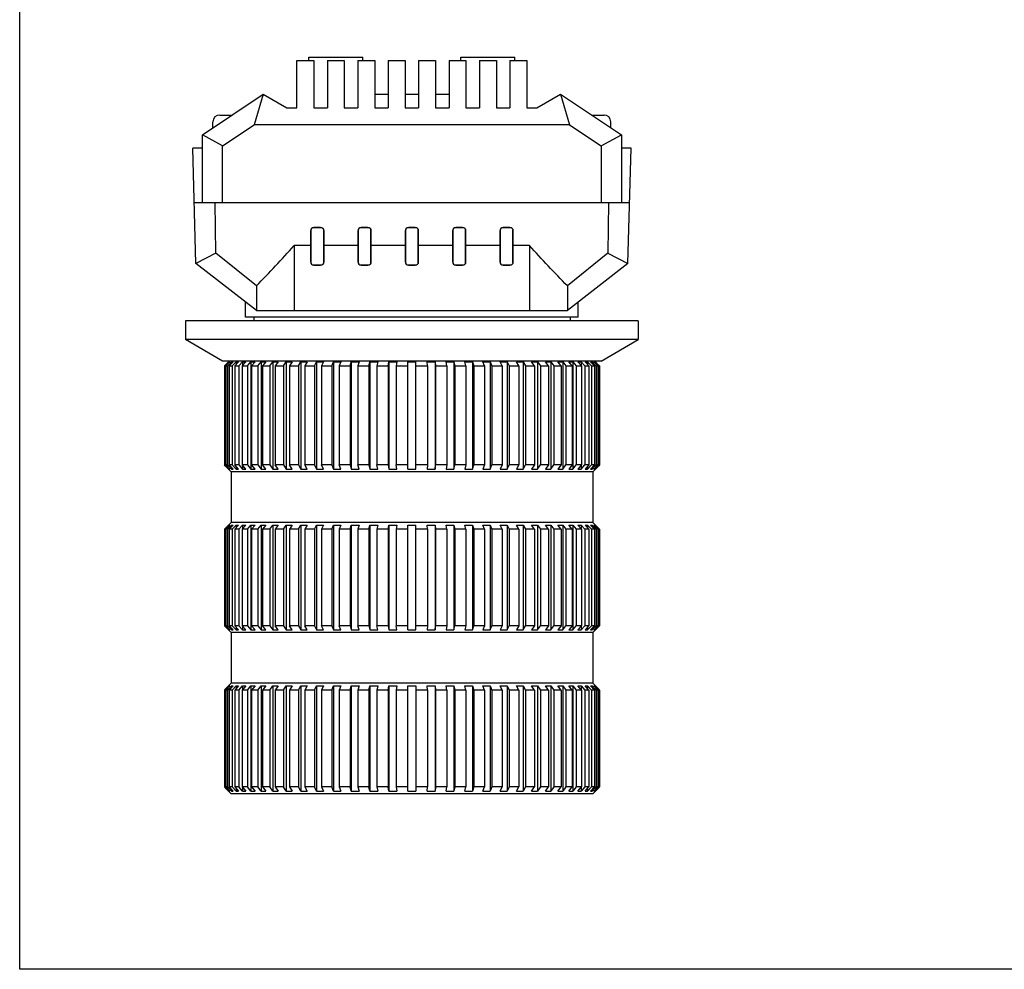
# Model space of a CAD drawing. Header units: millimetres. Extents: x 29 to 427, y -9 to 296.
# Tile 1 of 6: x 29 to 174, y -9 to 131. Entities that reach past the tile are written whole.
import ezdxf

# ---------------------------------------------------------------- set-up
doc = ezdxf.new("R2010")
doc.units = ezdxf.units.MM
doc.header["$LTSCALE"] = 23.1
doc.layers.get('0').update_dxf_attribs({"linetype": 'CONTINUOUS'})
for name, color, linetype in [('00_COMPONENTS', 7, 'CONTINUOUS'), ('09_ALL_ROUNDS', 7, 'CONTINUOUS'), ('10_ALL_CHAMFER', 7, 'CONTINUOUS')]:
    doc.layers.add(name, color=color, linetype=linetype)

msp = doc.modelspace()

# ---------------------------------------------------------------- linework, layer by layer
msp.add_line((120.088, 86.53), (53.088, 86.53))
msp.add_lwpolyline([(28.566, 296.178), (427.252, 296.178), (427.252, -9.445), (28.566, -9.445)], close=True)
at = {"layer": '00_COMPONENTS'}
for p, q in [((71.338, 125.03), (71.338, 125.53)), ((71.338, 125.53), (79.338, 125.53)), ((79.338, 125.03), (79.338, 125.53)), ((93.838, 125.03), (93.838, 125.53)), ((93.838, 125.53), (101.838, 125.53)), ((101.838, 125.03), (101.838, 125.53)), ((69.588, 118.03), (69.588, 125.03)), ((69.588, 125.03), (72.088, 125.03)), ((72.088, 125.03), (72.088, 118.03)), ((74.088, 125.03), (74.088, 118.03)), ((74.088, 125.03), (76.588, 125.03)), ((76.588, 125.03), (76.588, 118.03)), ((78.588, 125.03), (78.588, 118.03)), ((78.588, 125.03), (81.088, 125.03)), ((81.088, 125.03), (81.088, 118.03)), ((83.088, 125.03), (83.088, 118.03)), ((83.088, 125.03), (85.588, 125.03)), ((85.588, 125.03), (85.588, 118.03)), ((87.588, 125.03), (87.588, 118.03)), ((87.588, 125.03), (90.088, 125.03)), ((90.088, 125.03), (90.088, 118.03)), ((92.088, 125.03), (92.088, 118.03)), ((92.088, 125.03), (94.588, 125.03)), ((94.588, 125.03), (94.588, 118.03)), ((96.588, 125.03), (96.588, 118.03)), ((96.588, 125.03), (99.088, 125.03)), ((99.088, 125.03), (99.088, 118.03)), ((101.088, 125.03), (101.088, 118.03)), ((101.088, 125.03), (103.588, 125.03)), ((103.588, 125.03), (103.588, 118.03)), ((55.588, 114.03), (64.588, 120.03)), ((64.588, 120.03), (63.246, 115.53)), ((64.588, 120.03), (68.088, 118.03)), ((81.088, 120.03), (83.088, 120.03)), ((85.588, 120.03), (87.588, 120.03)), ((90.088, 120.03), (92.088, 120.03)), ((105.088, 118.03), (108.588, 120.03)), ((108.588, 120.03), (109.93, 115.53)), ((108.588, 120.03), (117.588, 114.03)), ((68.088, 118.03), (69.588, 118.03)), ((72.088, 118.03), (74.088, 118.03)), ((76.588, 118.03), (78.588, 118.03)), ((81.088, 118.03), (83.088, 118.03)), ((85.588, 118.03), (87.588, 118.03)), ((90.088, 118.03), (92.088, 118.03)), ((94.588, 118.03), (96.588, 118.03)), ((99.088, 118.03), (101.088, 118.03)), ((103.588, 118.03), (105.088, 118.03)), ((58.163, 116.96), (59.983, 116.96)), ((113.193, 116.96), (115.013, 116.96)), ((57.163, 115.08), (57.163, 115.96)), ((58.588, 112.424), (63.246, 115.53)), ((109.93, 115.53), (63.246, 115.53)), ((109.93, 115.53), (114.588, 112.424)), ((116.013, 115.08), (116.013, 115.96)), ((55.588, 104.13), (55.588, 114.03)), ((58.588, 112.424), (55.588, 114.03)), ((114.588, 112.424), (117.588, 114.03)), ((117.588, 114.03), (117.588, 104.13)), ((58.588, 104.13), (58.588, 112.424)), ((114.588, 112.424), (114.588, 104.13)), ((54.615, 95.009), (54.169, 112.03)), ((55.588, 112.03), (54.169, 112.03)), ((119.007, 112.03), (117.588, 112.03)), ((118.561, 95.009), (119.007, 112.03)), ((54.379, 104.03), (118.798, 104.03)), ((57.583, 96.517), (57.501, 104.03)), ((115.675, 104.03), (115.593, 96.517)), ((71.588, 99.83), (71.588, 95.23)), ((71.638, 100.045), (71.638, 95.014)), ((73.304, 100.28), (71.873, 100.28)), ((73.088, 100.33), (72.088, 100.33)), ((73.538, 95.014), (73.538, 100.045)), ((73.588, 95.23), (73.588, 99.83)), ((78.588, 99.83), (78.588, 95.23)), ((78.638, 100.045), (78.638, 95.014)), ((80.304, 100.28), (78.873, 100.28)), ((80.088, 100.33), (79.088, 100.33)), ((80.538, 95.014), (80.538, 100.045)), ((80.588, 95.23), (80.588, 99.83)), ((85.588, 99.83), (85.588, 95.23)), ((85.638, 100.045), (85.638, 95.014)), ((87.304, 100.28), (85.873, 100.28)), ((87.088, 100.33), (86.088, 100.33)), ((87.538, 95.014), (87.538, 100.045)), ((87.588, 95.23), (87.588, 99.83)), ((92.588, 99.83), (92.588, 95.23)), ((92.638, 100.045), (92.638, 95.014)), ((94.304, 100.28), (92.873, 100.28)), ((94.088, 100.33), (93.088, 100.33)), ((94.538, 95.014), (94.538, 100.045)), ((94.588, 95.23), (94.588, 99.83)), ((99.588, 99.83), (99.588, 95.23)), ((99.638, 99.98), (99.638, 95.08)), ((101.238, 100.28), (99.938, 100.28)), ((101.088, 100.33), (100.088, 100.33)), ((101.538, 95.08), (101.538, 99.98)), ((101.588, 95.23), (101.588, 99.83)), ((69.188, 97.629), (69.188, 88.03)), ((71.588, 97.629), (69.188, 97.629)), ((78.588, 97.629), (73.588, 97.629)), ((85.588, 97.629), (80.588, 97.629)), ((92.588, 97.629), (87.588, 97.629)), ((99.588, 97.629), (94.588, 97.629)), ((103.988, 97.629), (101.588, 97.629)), ((103.988, 97.629), (103.988, 88.03)), ((57.583, 96.517), (54.626, 95)), ((63.588, 91.686), (57.583, 96.517)), ((115.593, 96.517), (109.588, 91.686)), ((115.593, 96.517), (118.561, 94.994)), ((63.588, 88.03), (54.615, 95.009)), ((71.873, 94.78), (73.304, 94.78)), ((72.088, 94.73), (73.088, 94.73)), ((78.873, 94.78), (80.304, 94.78)), ((79.088, 94.73), (80.088, 94.73)), ((85.873, 94.78), (87.304, 94.78)), ((86.088, 94.73), (87.088, 94.73)), ((92.873, 94.78), (94.304, 94.78)), ((93.088, 94.73), (94.088, 94.73)), ((99.938, 94.78), (101.238, 94.78)), ((100.088, 94.73), (101.088, 94.73)), ((118.561, 95.009), (109.588, 88.03)), ((63.588, 91.686), (63.588, 88.03)), ((109.588, 91.686), (109.588, 88.03)), ((61.988, 87.03), (61.988, 89.274)), ((111.188, 87.03), (111.188, 89.274)), ((63.588, 88.03), (109.588, 88.03)), ((111.188, 87.03), (61.988, 87.03)), ((59.445, 80.43), (58.978, 79.963)), ((59.647, 80.421), (59.059, 79.83)), ((59.067, 79.963), (59.531, 80.43)), ((59.538, 80.53), (59.438, 80.43)), ((59.438, 80.43), (59.445, 80.43)), ((59.457, 79.963), (59.913, 80.43)), ((59.531, 80.43), (59.531, 80.304)), ((59.531, 80.43), (59.656, 80.43)), ((60.163, 80.43), (59.576, 79.83)), ((59.656, 80.43), (59.647, 80.421)), ((59.913, 80.43), (59.913, 80.175)), ((59.913, 80.43), (60.163, 80.43)), ((60.017, 79.83), (60.588, 80.43)), ((60.959, 80.43), (60.388, 79.83)), ((60.588, 80.43), (60.588, 80.04)), ((60.588, 80.43), (60.959, 80.43)), ((60.999, 79.83), (61.547, 80.43)), ((62.035, 80.43), (61.487, 79.83)), ((61.547, 80.43), (61.547, 79.896)), ((61.547, 80.43), (62.035, 80.43)), ((62.262, 79.83), (62.781, 80.43)), ((62.781, 80.43), (62.781, 64.58)), ((62.781, 80.43), (63.381, 80.43)), ((63.381, 80.43), (62.862, 79.83)), ((63.791, 79.83), (64.276, 80.43)), ((64.276, 80.43), (64.276, 64.58)), ((64.276, 80.43), (64.981, 80.43)), ((64.981, 80.43), (64.496, 79.83)), ((65.569, 79.83), (66.015, 80.43)), ((66.015, 80.43), (66.015, 64.58)), ((66.015, 80.43), (66.818, 80.43)), ((66.818, 80.43), (66.372, 79.83)), ((67.578, 79.83), (67.98, 80.43)), ((67.98, 80.43), (67.98, 64.58)), ((67.98, 80.43), (68.872, 80.43)), ((68.872, 80.43), (68.47, 79.83)), ((69.796, 79.83), (70.148, 80.43)), ((70.148, 80.43), (70.148, 64.58)), ((70.148, 80.43), (71.119, 80.43)), ((71.119, 80.43), (70.766, 79.83)), ((72.197, 79.83), (72.497, 80.43)), ((72.497, 80.43), (72.497, 64.58)), ((72.497, 80.43), (73.536, 80.43)), ((73.536, 80.43), (73.236, 79.83)), ((74.756, 79.83), (75, 80.43)), ((75, 80.43), (75, 64.58)), ((75, 80.43), (76.096, 80.43)), ((76.096, 80.43), (75.852, 79.83)), ((77.444, 79.83), (77.63, 80.43)), ((77.63, 80.43), (77.63, 64.58)), ((77.63, 80.43), (78.771, 80.43)), ((78.771, 80.43), (78.586, 79.83)), ((80.233, 79.83), (80.358, 80.43)), ((80.358, 80.43), (80.358, 64.58)), ((80.358, 80.43), (81.532, 80.43)), ((81.532, 80.43), (81.407, 79.83)), ((83.091, 79.83), (83.154, 80.43)), ((83.154, 80.43), (83.154, 64.58)), ((83.154, 80.43), (84.348, 80.43)), ((84.348, 80.43), (84.285, 79.83)), ((85.988, 64.58), (85.988, 80.43)), ((85.988, 80.43), (87.188, 80.43)), ((87.188, 64.58), (87.188, 80.43)), ((88.829, 80.43), (90.022, 80.43)), ((88.891, 79.83), (88.829, 80.43)), ((90.022, 80.43), (90.022, 64.58)), ((90.022, 80.43), (90.085, 79.83)), ((91.645, 80.43), (92.818, 80.43)), ((91.769, 79.83), (91.645, 80.43)), ((92.818, 80.43), (92.818, 64.58)), ((92.818, 80.43), (92.943, 79.83)), ((94.405, 80.43), (95.547, 80.43)), ((94.591, 79.83), (94.405, 80.43)), ((95.547, 80.43), (95.547, 64.58)), ((95.547, 80.43), (95.732, 79.83)), ((97.08, 80.43), (98.176, 80.43)), ((97.324, 79.83), (97.08, 80.43)), ((98.176, 80.43), (98.176, 64.58)), ((98.176, 80.43), (98.421, 79.83)), ((99.64, 80.43), (100.679, 80.43)), ((99.94, 79.83), (99.64, 80.43)), ((100.679, 80.43), (100.679, 64.58)), ((100.679, 80.43), (100.98, 79.83)), ((102.057, 80.43), (103.028, 80.43)), ((102.41, 79.83), (102.057, 80.43)), ((103.028, 80.43), (103.028, 64.58)), ((103.028, 80.43), (103.381, 79.83)), ((104.305, 80.43), (105.196, 80.43)), ((104.706, 79.83), (104.305, 80.43)), ((105.196, 80.43), (105.196, 64.58)), ((105.196, 80.43), (105.598, 79.83)), ((106.358, 80.43), (107.161, 80.43)), ((106.804, 79.83), (106.358, 80.43)), ((107.161, 80.43), (107.161, 64.58)), ((107.161, 80.43), (107.607, 79.83)), ((108.195, 80.43), (108.9, 80.43)), ((108.68, 79.83), (108.195, 80.43)), ((108.9, 80.43), (108.9, 64.58)), ((108.9, 80.43), (109.386, 79.83)), ((109.795, 80.43), (110.395, 80.43)), ((110.315, 79.83), (109.795, 80.43)), ((110.395, 80.43), (110.395, 64.58)), ((110.395, 80.43), (110.915, 79.83)), ((111.141, 80.43), (111.629, 80.43)), ((111.689, 79.83), (111.141, 80.43)), ((111.629, 80.43), (111.629, 79.896)), ((111.629, 80.43), (112.177, 79.83)), ((112.218, 80.43), (112.588, 80.43)), ((112.788, 79.83), (112.218, 80.43)), ((112.588, 80.43), (112.588, 80.04)), ((112.588, 80.43), (113.159, 79.83)), ((113.014, 80.43), (113.263, 80.43)), ((113.601, 79.83), (113.014, 80.43)), ((113.263, 80.43), (113.263, 80.175)), ((113.263, 80.43), (113.719, 79.963)), ((113.52, 80.43), (113.646, 80.43)), ((114.117, 79.83), (113.52, 80.43)), ((113.638, 80.53), (113.738, 80.43)), ((113.646, 80.43), (113.646, 80.304)), ((113.646, 80.43), (114.11, 79.963)), ((113.732, 80.43), (113.738, 80.43)), ((114.198, 79.963), (113.732, 80.43)), ((58.978, 79.963), (58.845, 79.83)), ((58.845, 79.83), (58.845, 65.18)), ((58.845, 79.83), (58.934, 79.83)), ((58.934, 79.83), (59.067, 79.963)), ((58.934, 79.83), (58.934, 65.18)), ((59.059, 79.83), (59.059, 65.18)), ((59.059, 79.83), (59.326, 79.83)), ((59.326, 79.83), (59.457, 79.963)), ((59.326, 79.83), (59.326, 65.18)), ((59.576, 79.83), (59.576, 65.18)), ((59.576, 79.83), (60.017, 79.83)), ((60.017, 79.83), (60.017, 65.18)), ((60.388, 79.83), (60.388, 65.18)), ((60.388, 79.83), (60.999, 79.83)), ((60.999, 79.83), (60.999, 65.18)), ((61.487, 79.83), (61.487, 65.18)), ((61.487, 79.83), (62.262, 79.83)), ((62.262, 79.83), (62.262, 65.18)), ((62.862, 79.83), (62.862, 65.18)), ((62.862, 79.83), (63.791, 79.83)), ((63.791, 79.83), (63.791, 65.18)), ((64.496, 79.83), (64.496, 65.18)), ((64.496, 79.83), (65.569, 79.83)), ((65.569, 79.83), (65.569, 65.18)), ((66.372, 79.83), (66.372, 65.18)), ((66.372, 79.83), (67.578, 79.83)), ((67.578, 79.83), (67.578, 65.18)), ((68.47, 79.83), (68.47, 65.18)), ((68.47, 79.83), (69.796, 79.83)), ((69.796, 79.83), (69.796, 65.18)), ((70.766, 79.83), (70.766, 65.18)), ((70.766, 79.83), (72.197, 79.83)), ((72.197, 79.83), (72.197, 65.18)), ((73.236, 79.83), (73.236, 65.18)), ((73.236, 79.83), (74.756, 79.83)), ((74.756, 79.83), (74.756, 65.18)), ((75.852, 79.83), (75.852, 65.18)), ((75.852, 79.83), (77.444, 79.83)), ((77.444, 79.83), (77.444, 65.18)), ((78.586, 79.83), (78.586, 65.18)), ((78.586, 79.83), (80.233, 79.83)), ((80.233, 79.83), (80.233, 65.18)), ((81.407, 79.83), (81.407, 65.18)), ((81.407, 79.83), (83.091, 79.83)), ((83.091, 79.83), (83.091, 65.18)), ((84.285, 79.83), (84.285, 65.18)), ((84.285, 79.83), (85.988, 79.83)), ((87.188, 79.83), (88.891, 79.83)), ((88.891, 79.83), (88.891, 65.18)), ((90.085, 79.83), (90.085, 65.18)), ((90.085, 79.83), (91.769, 79.83)), ((91.769, 79.83), (91.769, 65.18)), ((92.943, 79.83), (92.943, 65.18)), ((92.943, 79.83), (94.591, 79.83)), ((94.591, 79.83), (94.591, 65.18)), ((95.732, 79.83), (95.732, 65.18)), ((95.732, 79.83), (97.324, 79.83)), ((97.324, 79.83), (97.324, 65.18)), ((98.421, 79.83), (98.421, 65.18)), ((98.421, 79.83), (99.94, 79.83)), ((99.94, 79.83), (99.94, 65.18)), ((100.98, 79.83), (100.98, 65.18)), ((100.98, 79.83), (102.41, 79.83)), ((102.41, 79.83), (102.41, 65.18)), ((103.381, 79.83), (103.381, 65.18)), ((103.381, 79.83), (104.706, 79.83)), ((104.706, 79.83), (104.706, 65.18)), ((105.598, 79.83), (105.598, 65.18)), ((105.598, 79.83), (106.804, 79.83)), ((106.804, 79.83), (106.804, 65.18)), ((107.607, 79.83), (107.607, 65.18)), ((107.607, 79.83), (108.68, 79.83)), ((108.68, 79.83), (108.68, 65.18)), ((109.386, 79.83), (109.386, 65.18)), ((109.386, 79.83), (110.315, 79.83)), ((110.315, 79.83), (110.315, 65.18)), ((110.915, 79.83), (110.915, 65.18)), ((110.915, 79.83), (111.689, 79.83)), ((111.689, 79.83), (111.689, 65.18)), ((112.177, 79.83), (112.177, 65.18)), ((112.177, 79.83), (112.788, 79.83)), ((112.788, 79.83), (112.788, 65.18)), ((113.159, 79.83), (113.159, 65.18)), ((113.159, 79.83), (113.601, 79.83)), ((113.601, 79.83), (113.601, 65.18)), ((113.719, 79.963), (113.85, 79.83)), ((113.85, 79.83), (113.85, 65.18)), ((113.85, 79.83), (114.117, 79.83)), ((114.11, 79.963), (114.242, 79.83)), ((114.117, 79.83), (114.117, 65.18)), ((114.332, 79.83), (114.198, 79.963)), ((114.242, 79.83), (114.242, 65.18)), ((114.242, 79.83), (114.332, 79.83)), ((114.332, 79.83), (114.332, 65.18)), ((58.952, 65.072), (58.845, 65.18)), ((58.934, 65.18), (58.845, 65.18)), ((58.934, 65.18), (59.034, 65.08)), ((59.445, 64.58), (58.952, 65.072)), ((59.034, 65.08), (59.531, 64.58)), ((59.326, 65.18), (59.059, 65.18)), ((59.656, 64.58), (59.059, 65.18)), ((59.326, 65.18), (59.448, 65.055)), ((59.438, 64.58), (59.838, 64.18)), ((59.438, 64.58), (59.445, 64.58)), ((59.448, 65.055), (59.913, 64.58)), ((59.531, 64.706), (59.531, 64.58)), ((59.531, 64.58), (59.656, 64.58)), ((60.017, 65.18), (59.576, 65.18)), ((60.163, 64.58), (59.576, 65.18)), ((59.838, 64.18), (59.838, 56.68)), ((113.338, 64.18), (59.838, 64.18)), ((59.913, 64.835), (59.913, 64.58)), ((59.913, 64.58), (60.163, 64.58)), ((60.017, 65.18), (60.588, 64.58)), ((60.999, 65.18), (60.388, 65.18)), ((60.959, 64.58), (60.388, 65.18)), ((60.588, 64.97), (60.588, 64.58)), ((60.588, 64.58), (60.959, 64.58)), ((60.999, 65.18), (61.547, 64.58)), ((62.262, 65.18), (61.487, 65.18)), ((62.035, 64.58), (61.487, 65.18)), ((61.547, 65.114), (61.547, 64.58)), ((61.547, 64.58), (62.035, 64.58)), ((62.262, 65.18), (62.781, 64.58)), ((62.781, 64.58), (63.381, 64.58)), ((63.791, 65.18), (62.862, 65.18)), ((63.381, 64.58), (62.862, 65.18)), ((63.791, 65.18), (64.276, 64.58)), ((64.276, 64.58), (64.981, 64.58)), ((65.569, 65.18), (64.496, 65.18)), ((64.981, 64.58), (64.496, 65.18)), ((65.569, 65.18), (66.015, 64.58)), ((66.015, 64.58), (66.818, 64.58)), ((67.578, 65.18), (66.372, 65.18)), ((66.818, 64.58), (66.372, 65.18)), ((67.578, 65.18), (67.98, 64.58)), ((67.98, 64.58), (68.872, 64.58)), ((69.796, 65.18), (68.47, 65.18)), ((68.872, 64.58), (68.47, 65.18)), ((69.796, 65.18), (70.148, 64.58)), ((70.148, 64.58), (71.119, 64.58)), ((72.197, 65.18), (70.766, 65.18)), ((71.119, 64.58), (70.766, 65.18)), ((72.197, 65.18), (72.497, 64.58)), ((72.497, 64.58), (73.536, 64.58)), ((74.756, 65.18), (73.236, 65.18)), ((73.536, 64.58), (73.236, 65.18)), ((74.756, 65.18), (75, 64.58)), ((75, 64.58), (76.096, 64.58)), ((77.444, 65.18), (75.852, 65.18)), ((76.096, 64.58), (75.852, 65.18)), ((77.444, 65.18), (77.63, 64.58)), ((77.63, 64.58), (78.771, 64.58)), ((80.233, 65.18), (78.586, 65.18)), ((78.771, 64.58), (78.586, 65.18)), ((80.233, 65.18), (80.358, 64.58)), ((80.358, 64.58), (81.532, 64.58)), ((83.091, 65.18), (81.407, 65.18)), ((81.532, 64.58), (81.407, 65.18)), ((83.091, 65.18), (83.154, 64.58)), ((83.154, 64.58), (84.348, 64.58)), ((85.988, 65.18), (84.285, 65.18)), ((84.348, 64.58), (84.285, 65.18)), ((85.988, 64.58), (87.188, 64.58)), ((88.891, 65.18), (87.188, 65.18)), ((88.891, 65.18), (88.829, 64.58)), ((88.829, 64.58), (90.022, 64.58)), ((90.022, 64.58), (90.085, 65.18)), ((91.769, 65.18), (90.085, 65.18)), ((91.769, 65.18), (91.645, 64.58)), ((91.645, 64.58), (92.818, 64.58)), ((92.818, 64.58), (92.943, 65.18)), ((94.591, 65.18), (92.943, 65.18)), ((94.591, 65.18), (94.405, 64.58)), ((94.405, 64.58), (95.547, 64.58)), ((95.547, 64.58), (95.732, 65.18)), ((97.324, 65.18), (95.732, 65.18)), ((97.324, 65.18), (97.08, 64.58)), ((97.08, 64.58), (98.176, 64.58)), ((98.176, 64.58), (98.421, 65.18)), ((99.94, 65.18), (98.421, 65.18)), ((99.94, 65.18), (99.64, 64.58)), ((99.64, 64.58), (100.679, 64.58)), ((100.679, 64.58), (100.98, 65.18)), ((102.41, 65.18), (100.98, 65.18)), ((102.41, 65.18), (102.057, 64.58)), ((102.057, 64.58), (103.028, 64.58)), ((103.028, 64.58), (103.381, 65.18)), ((104.706, 65.18), (103.381, 65.18)), ((104.706, 65.18), (104.305, 64.58)), ((104.305, 64.58), (105.196, 64.58)), ((105.196, 64.58), (105.598, 65.18)), ((106.804, 65.18), (105.598, 65.18)), ((106.804, 65.18), (106.358, 64.58)), ((106.358, 64.58), (107.161, 64.58)), ((107.161, 64.58), (107.607, 65.18)), ((108.68, 65.18), (107.607, 65.18)), ((108.68, 65.18), (108.195, 64.58)), ((108.195, 64.58), (108.9, 64.58)), ((108.9, 64.58), (109.386, 65.18)), ((110.315, 65.18), (109.386, 65.18)), ((110.315, 65.18), (109.795, 64.58)), ((109.795, 64.58), (110.395, 64.58)), ((110.395, 64.58), (110.915, 65.18)), ((111.689, 65.18), (110.915, 65.18)), ((111.689, 65.18), (111.141, 64.58)), ((111.141, 64.58), (111.629, 64.58)), ((111.629, 64.58), (112.177, 65.18)), ((111.629, 65.114), (111.629, 64.58)), ((112.788, 65.18), (112.177, 65.18)), ((112.788, 65.18), (112.218, 64.58)), ((112.218, 64.58), (112.588, 64.58)), ((112.588, 64.58), (113.159, 65.18)), ((112.588, 64.97), (112.588, 64.58)), ((113.601, 65.18), (113.014, 64.58)), ((113.014, 64.58), (113.263, 64.58)), ((113.601, 65.18), (113.159, 65.18)), ((113.263, 64.58), (113.728, 65.055)), ((113.263, 64.835), (113.263, 64.58)), ((113.738, 64.58), (113.338, 64.18)), ((113.338, 64.18), (113.338, 56.68)), ((114.117, 65.18), (113.52, 64.58)), ((113.52, 64.58), (113.646, 64.58)), ((113.646, 64.58), (114.143, 65.08)), ((113.646, 64.706), (113.646, 64.58)), ((113.728, 65.055), (113.85, 65.18)), ((114.224, 65.072), (113.732, 64.58)), ((113.732, 64.58), (113.738, 64.58)), ((114.117, 65.18), (113.85, 65.18)), ((114.143, 65.08), (114.242, 65.18)), ((114.332, 65.18), (114.224, 65.072)), ((114.332, 65.18), (114.242, 65.18)), ((58.952, 55.787), (58.845, 55.68)), ((58.845, 55.68), (58.845, 41.38)), ((58.934, 55.68), (58.845, 55.68)), ((58.934, 55.68), (59.034, 55.78)), ((58.934, 55.68), (58.934, 41.38)), ((59.445, 56.28), (58.952, 55.787)), ((59.034, 55.78), (59.531, 56.28)), ((59.656, 56.28), (59.059, 55.68)), ((59.059, 55.68), (59.059, 41.38)), ((59.326, 55.68), (59.059, 55.68)), ((59.326, 55.68), (59.448, 55.805)), ((59.326, 55.68), (59.326, 41.38)), ((59.838, 56.68), (59.438, 56.28)), ((59.438, 56.28), (59.445, 56.28)), ((59.448, 55.805), (59.913, 56.28)), ((59.531, 56.28), (59.531, 56.154)), ((59.531, 56.28), (59.656, 56.28)), ((60.163, 56.28), (59.576, 55.68)), ((59.576, 55.68), (59.576, 41.38)), ((60.017, 55.68), (59.576, 55.68)), ((113.338, 56.68), (59.838, 56.68)), ((59.913, 56.28), (59.913, 56.025)), ((59.913, 56.28), (60.163, 56.28)), ((60.017, 55.68), (60.588, 56.28)), ((60.017, 55.68), (60.017, 41.38)), ((60.959, 56.28), (60.388, 55.68)), ((60.388, 55.68), (60.388, 41.38)), ((60.999, 55.68), (60.388, 55.68)), ((60.588, 56.28), (60.588, 55.89)), ((60.588, 56.28), (60.959, 56.28)), ((60.999, 55.68), (61.547, 56.28)), ((60.999, 55.68), (60.999, 41.38)), ((62.035, 56.28), (61.487, 55.68)), ((61.487, 55.68), (61.487, 41.38)), ((62.262, 55.68), (61.487, 55.68)), ((61.547, 56.28), (61.547, 55.746)), ((61.547, 56.28), (62.035, 56.28)), ((62.262, 55.68), (62.781, 56.28)), ((62.262, 55.68), (62.262, 41.38)), ((62.781, 56.28), (62.781, 40.78)), ((62.781, 56.28), (63.381, 56.28)), ((63.381, 56.28), (62.862, 55.68)), ((62.862, 55.68), (62.862, 41.38)), ((63.791, 55.68), (62.862, 55.68)), ((63.791, 55.68), (64.276, 56.28)), ((63.791, 55.68), (63.791, 41.38)), ((64.276, 56.28), (64.276, 40.78)), ((64.276, 56.28), (64.981, 56.28)), ((64.981, 56.28), (64.496, 55.68)), ((64.496, 55.68), (64.496, 41.38)), ((65.569, 55.68), (64.496, 55.68)), ((65.569, 55.68), (66.015, 56.28)), ((65.569, 55.68), (65.569, 41.38)), ((66.015, 56.28), (66.015, 40.78)), ((66.015, 56.28), (66.818, 56.28)), ((66.818, 56.28), (66.372, 55.68)), ((66.372, 55.68), (66.372, 41.38)), ((67.578, 55.68), (66.372, 55.68)), ((67.578, 55.68), (67.98, 56.28)), ((67.578, 55.68), (67.578, 41.38)), ((67.98, 56.28), (67.98, 40.78)), ((67.98, 56.28), (68.872, 56.28)), ((68.872, 56.28), (68.47, 55.68)), ((68.47, 55.68), (68.47, 41.38)), ((69.796, 55.68), (68.47, 55.68)), ((69.796, 55.68), (70.148, 56.28)), ((69.796, 55.68), (69.796, 41.38)), ((70.148, 56.28), (70.148, 40.78)), ((70.148, 56.28), (71.119, 56.28)), ((71.119, 56.28), (70.766, 55.68)), ((70.766, 55.68), (70.766, 41.38)), ((72.197, 55.68), (70.766, 55.68)), ((72.197, 55.68), (72.497, 56.28)), ((72.197, 55.68), (72.197, 41.38)), ((72.497, 56.28), (72.497, 40.78)), ((72.497, 56.28), (73.536, 56.28)), ((73.536, 56.28), (73.236, 55.68)), ((73.236, 55.68), (73.236, 41.38)), ((74.756, 55.68), (73.236, 55.68)), ((74.756, 55.68), (75, 56.28)), ((74.756, 55.68), (74.756, 41.38)), ((75, 56.28), (75, 40.78)), ((75, 56.28), (76.096, 56.28)), ((76.096, 56.28), (75.852, 55.68)), ((75.852, 55.68), (75.852, 41.38)), ((77.444, 55.68), (75.852, 55.68)), ((77.444, 55.68), (77.63, 56.28)), ((77.444, 55.68), (77.444, 41.38)), ((77.63, 56.28), (77.63, 40.78)), ((77.63, 56.28), (78.771, 56.28)), ((78.771, 56.28), (78.586, 55.68)), ((78.586, 55.68), (78.586, 41.38)), ((80.233, 55.68), (78.586, 55.68)), ((80.233, 55.68), (80.358, 56.28)), ((80.233, 55.68), (80.233, 41.38)), ((80.358, 56.28), (80.358, 40.78)), ((80.358, 56.28), (81.532, 56.28)), ((81.532, 56.28), (81.407, 55.68)), ((81.407, 55.68), (81.407, 41.38)), ((83.091, 55.68), (81.407, 55.68)), ((83.091, 55.68), (83.154, 56.28)), ((83.091, 55.68), (83.091, 41.38)), ((83.154, 56.28), (83.154, 40.78)), ((83.154, 56.28), (84.348, 56.28)), ((84.348, 56.28), (84.285, 55.68)), ((84.285, 55.68), (84.285, 41.38)), ((85.988, 55.68), (84.285, 55.68)), ((85.988, 40.78), (85.988, 56.28)), ((85.988, 56.28), (87.188, 56.28)), ((87.188, 40.78), (87.188, 56.28)), ((88.891, 55.68), (87.188, 55.68)), ((88.829, 56.28), (90.022, 56.28)), ((88.891, 55.68), (88.829, 56.28)), ((88.891, 55.68), (88.891, 41.38)), ((90.022, 56.28), (90.022, 40.78)), ((90.022, 56.28), (90.085, 55.68)), ((90.085, 55.68), (90.085, 41.38)), ((91.769, 55.68), (90.085, 55.68)), ((91.645, 56.28), (92.818, 56.28)), ((91.769, 55.68), (91.645, 56.28)), ((91.769, 55.68), (91.769, 41.38)), ((92.818, 56.28), (92.818, 40.78)), ((92.818, 56.28), (92.943, 55.68)), ((92.943, 55.68), (92.943, 41.38)), ((94.591, 55.68), (92.943, 55.68)), ((94.405, 56.28), (95.547, 56.28)), ((94.591, 55.68), (94.405, 56.28)), ((94.591, 55.68), (94.591, 41.38)), ((95.547, 56.28), (95.547, 40.78)), ((95.547, 56.28), (95.732, 55.68)), ((95.732, 55.68), (95.732, 41.38)), ((97.324, 55.68), (95.732, 55.68)), ((97.08, 56.28), (98.176, 56.28)), ((97.324, 55.68), (97.08, 56.28)), ((97.324, 55.68), (97.324, 41.38)), ((98.176, 56.28), (98.176, 40.78)), ((98.176, 56.28), (98.421, 55.68)), ((98.421, 55.68), (98.421, 41.38)), ((99.94, 55.68), (98.421, 55.68)), ((99.64, 56.28), (100.679, 56.28)), ((99.94, 55.68), (99.64, 56.28)), ((99.94, 55.68), (99.94, 41.38)), ((100.679, 56.28), (100.679, 40.78)), ((100.679, 56.28), (100.98, 55.68)), ((100.98, 55.68), (100.98, 41.38)), ((102.41, 55.68), (100.98, 55.68)), ((102.057, 56.28), (103.028, 56.28)), ((102.41, 55.68), (102.057, 56.28)), ((102.41, 55.68), (102.41, 41.38)), ((103.028, 56.28), (103.028, 40.78)), ((103.028, 56.28), (103.381, 55.68)), ((103.381, 55.68), (103.381, 41.38)), ((104.706, 55.68), (103.381, 55.68)), ((104.305, 56.28), (105.196, 56.28)), ((104.706, 55.68), (104.305, 56.28)), ((104.706, 55.68), (104.706, 41.38)), ((105.196, 56.28), (105.196, 40.78)), ((105.196, 56.28), (105.598, 55.68)), ((105.598, 55.68), (105.598, 41.38)), ((106.804, 55.68), (105.598, 55.68)), ((106.358, 56.28), (107.161, 56.28)), ((106.804, 55.68), (106.358, 56.28)), ((106.804, 55.68), (106.804, 41.38)), ((107.161, 56.28), (107.161, 40.78)), ((107.161, 56.28), (107.607, 55.68)), ((107.607, 55.68), (107.607, 41.38)), ((108.68, 55.68), (107.607, 55.68)), ((108.195, 56.28), (108.9, 56.28)), ((108.68, 55.68), (108.195, 56.28)), ((108.68, 55.68), (108.68, 41.38)), ((108.9, 56.28), (108.9, 40.78)), ((108.9, 56.28), (109.386, 55.68)), ((109.386, 55.68), (109.386, 41.38)), ((110.315, 55.68), (109.386, 55.68)), ((109.795, 56.28), (110.395, 56.28)), ((110.315, 55.68), (109.795, 56.28)), ((110.315, 55.68), (110.315, 41.38)), ((110.395, 56.28), (110.395, 40.78)), ((110.395, 56.28), (110.915, 55.68)), ((110.915, 55.68), (110.915, 41.38)), ((111.689, 55.68), (110.915, 55.68)), ((111.141, 56.28), (111.629, 56.28)), ((111.689, 55.68), (111.141, 56.28)), ((111.629, 56.28), (111.629, 55.746)), ((111.629, 56.28), (112.177, 55.68)), ((111.689, 55.68), (111.689, 41.38)), ((112.177, 55.68), (112.177, 41.38)), ((112.788, 55.68), (112.177, 55.68)), ((112.218, 56.28), (112.588, 56.28)), ((112.788, 55.68), (112.218, 56.28)), ((112.588, 56.28), (112.588, 55.89)), ((112.588, 56.28), (113.159, 55.68)), ((112.788, 55.68), (112.788, 41.38)), ((113.014, 56.28), (113.263, 56.28)), ((113.601, 55.68), (113.014, 56.28)), ((113.159, 55.68), (113.159, 41.38)), ((113.601, 55.68), (113.159, 55.68)), ((113.263, 56.28), (113.263, 56.025)), ((113.263, 56.28), (113.728, 55.805)), ((113.338, 56.68), (113.738, 56.28)), ((113.52, 56.28), (113.646, 56.28)), ((114.117, 55.68), (113.52, 56.28)), ((113.601, 55.68), (113.601, 41.38)), ((113.646, 56.28), (113.646, 56.154)), ((113.646, 56.28), (114.143, 55.78)), ((113.728, 55.805), (113.85, 55.68)), ((113.732, 56.28), (113.738, 56.28)), ((114.224, 55.787), (113.732, 56.28)), ((113.85, 55.68), (113.85, 41.38)), ((114.117, 55.68), (113.85, 55.68)), ((114.117, 55.68), (114.117, 41.38)), ((114.143, 55.78), (114.242, 55.68)), ((114.332, 55.68), (114.224, 55.787)), ((114.242, 55.68), (114.242, 41.38)), ((114.332, 55.68), (114.242, 55.68)), ((114.332, 55.68), (114.332, 41.38)), ((58.952, 41.272), (58.845, 41.38)), ((58.934, 41.38), (58.845, 41.38)), ((58.934, 41.38), (59.034, 41.28)), ((59.445, 40.78), (58.952, 41.272)), ((59.034, 41.28), (59.531, 40.78)), ((59.326, 41.38), (59.059, 41.38)), ((59.656, 40.78), (59.059, 41.38)), ((59.326, 41.38), (59.448, 41.255)), ((59.448, 41.255), (59.913, 40.78)), ((59.531, 40.906), (59.531, 40.78)), ((60.017, 41.38), (59.576, 41.38)), ((60.163, 40.78), (59.576, 41.38)), ((59.913, 41.035), (59.913, 40.78)), ((60.017, 41.38), (60.588, 40.78)), ((60.999, 41.38), (60.388, 41.38)), ((60.959, 40.78), (60.388, 41.38)), ((60.588, 41.17), (60.588, 40.78)), ((60.999, 41.38), (61.547, 40.78)), ((62.262, 41.38), (61.487, 41.38)), ((62.035, 40.78), (61.487, 41.38)), ((61.547, 41.314), (61.547, 40.78)), ((62.262, 41.38), (62.781, 40.78)), ((63.791, 41.38), (62.862, 41.38)), ((63.381, 40.78), (62.862, 41.38)), ((63.791, 41.38), (64.276, 40.78)), ((65.569, 41.38), (64.496, 41.38)), ((64.981, 40.78), (64.496, 41.38)), ((65.569, 41.38), (66.015, 40.78)), ((67.578, 41.38), (66.372, 41.38)), ((66.818, 40.78), (66.372, 41.38)), ((67.578, 41.38), (67.98, 40.78)), ((69.796, 41.38), (68.47, 41.38)), ((68.872, 40.78), (68.47, 41.38)), ((69.796, 41.38), (70.148, 40.78)), ((72.197, 41.38), (70.766, 41.38)), ((71.119, 40.78), (70.766, 41.38)), ((72.197, 41.38), (72.497, 40.78)), ((74.756, 41.38), (73.236, 41.38)), ((73.536, 40.78), (73.236, 41.38)), ((74.756, 41.38), (75, 40.78)), ((77.444, 41.38), (75.852, 41.38)), ((76.096, 40.78), (75.852, 41.38)), ((77.444, 41.38), (77.63, 40.78)), ((80.233, 41.38), (78.586, 41.38)), ((78.771, 40.78), (78.586, 41.38)), ((80.233, 41.38), (80.358, 40.78)), ((83.091, 41.38), (81.407, 41.38)), ((81.532, 40.78), (81.407, 41.38)), ((83.091, 41.38), (83.154, 40.78)), ((85.988, 41.38), (84.285, 41.38)), ((84.348, 40.78), (84.285, 41.38)), ((88.891, 41.38), (87.188, 41.38)), ((88.891, 41.38), (88.829, 40.78)), ((90.022, 40.78), (90.085, 41.38)), ((91.769, 41.38), (90.085, 41.38)), ((91.769, 41.38), (91.645, 40.78)), ((92.818, 40.78), (92.943, 41.38)), ((94.591, 41.38), (92.943, 41.38)), ((94.591, 41.38), (94.405, 40.78)), ((95.547, 40.78), (95.732, 41.38)), ((97.324, 41.38), (95.732, 41.38)), ((97.324, 41.38), (97.08, 40.78)), ((98.176, 40.78), (98.421, 41.38)), ((99.94, 41.38), (98.421, 41.38)), ((99.94, 41.38), (99.64, 40.78)), ((100.679, 40.78), (100.98, 41.38)), ((102.41, 41.38), (100.98, 41.38)), ((102.41, 41.38), (102.057, 40.78)), ((103.028, 40.78), (103.381, 41.38)), ((104.706, 41.38), (103.381, 41.38)), ((104.706, 41.38), (104.305, 40.78)), ((105.196, 40.78), (105.598, 41.38)), ((106.804, 41.38), (105.598, 41.38)), ((106.804, 41.38), (106.358, 40.78)), ((107.161, 40.78), (107.607, 41.38)), ((108.68, 41.38), (107.607, 41.38)), ((108.68, 41.38), (108.195, 40.78)), ((108.9, 40.78), (109.386, 41.38)), ((110.315, 41.38), (109.386, 41.38)), ((110.315, 41.38), (109.795, 40.78)), ((110.395, 40.78), (110.915, 41.38)), ((111.689, 41.38), (110.915, 41.38)), ((111.689, 41.38), (111.141, 40.78)), ((111.629, 40.78), (112.177, 41.38)), ((111.629, 41.314), (111.629, 40.78)), ((112.788, 41.38), (112.177, 41.38)), ((112.788, 41.38), (112.218, 40.78)), ((112.588, 40.78), (113.159, 41.38)), ((112.588, 41.17), (112.588, 40.78)), ((113.601, 41.38), (113.014, 40.78)), ((113.601, 41.38), (113.159, 41.38)), ((113.263, 40.78), (113.728, 41.255)), ((113.263, 41.035), (113.263, 40.78)), ((114.117, 41.38), (113.52, 40.78)), ((113.646, 40.78), (114.143, 41.28)), ((113.646, 40.906), (113.646, 40.78)), ((113.728, 41.255), (113.85, 41.38)), ((114.224, 41.272), (113.732, 40.78)), ((114.117, 41.38), (113.85, 41.38)), ((114.143, 41.28), (114.242, 41.38)), ((114.332, 41.38), (114.224, 41.272)), ((114.332, 41.38), (114.242, 41.38)), ((59.438, 40.78), (59.838, 40.38)), ((59.438, 40.78), (59.445, 40.78)), ((59.531, 40.78), (59.656, 40.78)), ((59.838, 40.38), (59.838, 32.88)), ((113.338, 40.38), (59.838, 40.38)), ((59.913, 40.78), (60.163, 40.78)), ((60.588, 40.78), (60.959, 40.78)), ((61.547, 40.78), (62.035, 40.78)), ((62.781, 40.78), (63.381, 40.78)), ((64.276, 40.78), (64.981, 40.78)), ((66.015, 40.78), (66.818, 40.78)), ((67.98, 40.78), (68.872, 40.78)), ((70.148, 40.78), (71.119, 40.78)), ((72.497, 40.78), (73.536, 40.78)), ((75, 40.78), (76.096, 40.78)), ((77.63, 40.78), (78.771, 40.78)), ((80.358, 40.78), (81.532, 40.78)), ((83.154, 40.78), (84.348, 40.78)), ((85.988, 40.78), (87.188, 40.78)), ((88.829, 40.78), (90.022, 40.78)), ((91.645, 40.78), (92.818, 40.78)), ((94.405, 40.78), (95.547, 40.78)), ((97.08, 40.78), (98.176, 40.78)), ((99.64, 40.78), (100.679, 40.78)), ((102.057, 40.78), (103.028, 40.78)), ((104.305, 40.78), (105.196, 40.78)), ((106.358, 40.78), (107.161, 40.78)), ((108.195, 40.78), (108.9, 40.78)), ((109.795, 40.78), (110.395, 40.78)), ((111.141, 40.78), (111.629, 40.78)), ((112.218, 40.78), (112.588, 40.78)), ((113.014, 40.78), (113.263, 40.78)), ((113.738, 40.78), (113.338, 40.38)), ((113.338, 40.38), (113.338, 32.88)), ((113.52, 40.78), (113.646, 40.78)), ((113.732, 40.78), (113.738, 40.78)), ((59.445, 32.48), (58.952, 31.987)), ((59.034, 31.98), (59.531, 32.48)), ((59.656, 32.48), (59.059, 31.88)), ((59.838, 32.88), (59.438, 32.48)), ((59.438, 32.48), (59.445, 32.48)), ((59.448, 32.005), (59.913, 32.48)), ((59.531, 32.48), (59.531, 32.354)), ((59.531, 32.48), (59.656, 32.48)), ((60.163, 32.48), (59.576, 31.88)), ((113.338, 32.88), (59.838, 32.88)), ((59.913, 32.48), (59.913, 32.225)), ((59.913, 32.48), (60.163, 32.48)), ((60.017, 31.88), (60.588, 32.48)), ((60.959, 32.48), (60.388, 31.88)), ((60.588, 32.48), (60.588, 32.09)), ((60.588, 32.48), (60.959, 32.48)), ((60.999, 31.88), (61.547, 32.48)), ((62.035, 32.48), (61.487, 31.88)), ((61.547, 32.48), (61.547, 31.946)), ((61.547, 32.48), (62.035, 32.48)), ((62.262, 31.88), (62.781, 32.48)), ((62.781, 32.48), (62.781, 16.93)), ((62.781, 32.48), (63.381, 32.48)), ((63.381, 32.48), (62.862, 31.88)), ((63.791, 31.88), (64.276, 32.48)), ((64.276, 32.48), (64.276, 16.93)), ((64.276, 32.48), (64.981, 32.48)), ((64.981, 32.48), (64.496, 31.88)), ((65.569, 31.88), (66.015, 32.48)), ((66.015, 32.48), (66.015, 16.93)), ((66.015, 32.48), (66.818, 32.48)), ((66.818, 32.48), (66.372, 31.88)), ((67.578, 31.88), (67.98, 32.48)), ((67.98, 32.48), (67.98, 16.93)), ((67.98, 32.48), (68.872, 32.48)), ((68.872, 32.48), (68.47, 31.88)), ((69.796, 31.88), (70.148, 32.48)), ((70.148, 32.48), (70.148, 16.93)), ((70.148, 32.48), (71.119, 32.48)), ((71.119, 32.48), (70.766, 31.88)), ((72.197, 31.88), (72.497, 32.48)), ((72.497, 32.48), (72.497, 16.93)), ((72.497, 32.48), (73.536, 32.48)), ((73.536, 32.48), (73.236, 31.88)), ((74.756, 31.88), (75, 32.48)), ((75, 32.48), (75, 16.93)), ((75, 32.48), (76.096, 32.48)), ((76.096, 32.48), (75.852, 31.88)), ((77.444, 31.88), (77.63, 32.48)), ((77.63, 32.48), (77.63, 16.93)), ((77.63, 32.48), (78.771, 32.48)), ((78.771, 32.48), (78.586, 31.88)), ((80.233, 31.88), (80.358, 32.48)), ((80.358, 32.48), (80.358, 16.93)), ((80.358, 32.48), (81.532, 32.48)), ((81.532, 32.48), (81.407, 31.88)), ((83.091, 31.88), (83.154, 32.48)), ((83.154, 32.48), (83.154, 16.93)), ((83.154, 32.48), (84.348, 32.48)), ((84.348, 32.48), (84.285, 31.88)), ((85.988, 16.93), (85.988, 32.48)), ((85.988, 32.48), (87.188, 32.48)), ((87.188, 32.48), (87.188, 16.93)), ((88.829, 32.48), (90.022, 32.48)), ((88.891, 31.88), (88.829, 32.48)), ((90.022, 32.48), (90.022, 16.93)), ((90.022, 32.48), (90.085, 31.88)), ((91.645, 32.48), (92.818, 32.48)), ((91.769, 31.88), (91.645, 32.48)), ((92.818, 32.48), (92.818, 16.93)), ((92.818, 32.48), (92.943, 31.88)), ((94.405, 32.48), (95.547, 32.48)), ((94.591, 31.88), (94.405, 32.48)), ((95.547, 32.48), (95.547, 16.93)), ((95.547, 32.48), (95.732, 31.88)), ((97.08, 32.48), (98.176, 32.48)), ((97.324, 31.88), (97.08, 32.48)), ((98.176, 32.48), (98.176, 16.93)), ((98.176, 32.48), (98.421, 31.88)), ((99.64, 32.48), (100.679, 32.48)), ((99.94, 31.88), (99.64, 32.48)), ((100.679, 32.48), (100.679, 16.93)), ((100.679, 32.48), (100.98, 31.88)), ((102.057, 32.48), (103.028, 32.48)), ((102.41, 31.88), (102.057, 32.48)), ((103.028, 32.48), (103.028, 16.93)), ((103.028, 32.48), (103.381, 31.88)), ((104.305, 32.48), (105.196, 32.48)), ((104.706, 31.88), (104.305, 32.48)), ((105.196, 32.48), (105.196, 16.93)), ((105.196, 32.48), (105.598, 31.88)), ((106.358, 32.48), (107.161, 32.48)), ((106.804, 31.88), (106.358, 32.48)), ((107.161, 32.48), (107.161, 16.93)), ((107.161, 32.48), (107.607, 31.88)), ((108.195, 32.48), (108.9, 32.48)), ((108.68, 31.88), (108.195, 32.48)), ((108.9, 32.48), (108.9, 16.93)), ((108.9, 32.48), (109.386, 31.88)), ((109.795, 32.48), (110.395, 32.48)), ((110.315, 31.88), (109.795, 32.48)), ((110.395, 32.48), (110.395, 16.93)), ((110.395, 32.48), (110.915, 31.88)), ((111.141, 32.48), (111.629, 32.48)), ((111.689, 31.88), (111.141, 32.48)), ((111.629, 32.48), (111.629, 31.946)), ((111.629, 32.48), (112.177, 31.88)), ((112.218, 32.48), (112.588, 32.48)), ((112.788, 31.88), (112.218, 32.48)), ((112.588, 32.48), (112.588, 32.09)), ((112.588, 32.48), (113.159, 31.88)), ((113.014, 32.48), (113.263, 32.48)), ((113.601, 31.88), (113.014, 32.48)), ((113.263, 32.48), (113.263, 32.225)), ((113.263, 32.48), (113.728, 32.005)), ((113.338, 32.88), (113.738, 32.48)), ((113.52, 32.48), (113.646, 32.48)), ((114.117, 31.88), (113.52, 32.48)), ((113.646, 32.48), (113.646, 32.354)), ((113.646, 32.48), (114.143, 31.98)), ((113.732, 32.48), (113.738, 32.48)), ((114.224, 31.987), (113.732, 32.48)), ((58.952, 31.987), (58.845, 31.88)), ((58.845, 31.88), (58.845, 17.53)), ((58.934, 31.88), (58.845, 31.88)), ((58.934, 31.88), (59.034, 31.98)), ((58.934, 31.88), (58.934, 17.53)), ((59.059, 31.88), (59.059, 17.53)), ((59.326, 31.88), (59.059, 31.88)), ((59.326, 31.88), (59.448, 32.005)), ((59.326, 31.88), (59.326, 17.53)), ((59.576, 31.88), (59.576, 17.53)), ((60.017, 31.88), (59.576, 31.88)), ((60.017, 31.88), (60.017, 17.53)), ((60.388, 31.88), (60.388, 17.53)), ((60.999, 31.88), (60.388, 31.88)), ((60.999, 31.88), (60.999, 17.53)), ((61.487, 31.88), (61.487, 17.53)), ((62.262, 31.88), (61.487, 31.88)), ((62.262, 31.88), (62.262, 17.53)), ((62.862, 31.88), (62.862, 17.53)), ((63.791, 31.88), (62.862, 31.88)), ((63.791, 31.88), (63.791, 17.53)), ((64.496, 31.88), (64.496, 17.53)), ((65.569, 31.88), (64.496, 31.88)), ((65.569, 31.88), (65.569, 17.53)), ((66.372, 31.88), (66.372, 17.53)), ((67.578, 31.88), (66.372, 31.88)), ((67.578, 31.88), (67.578, 17.53)), ((68.47, 31.88), (68.47, 17.53)), ((69.796, 31.88), (68.47, 31.88)), ((69.796, 31.88), (69.796, 17.53)), ((70.766, 31.88), (70.766, 17.53)), ((72.197, 31.88), (70.766, 31.88)), ((72.197, 31.88), (72.197, 17.53)), ((73.236, 31.88), (73.236, 17.53)), ((74.756, 31.88), (73.236, 31.88)), ((74.756, 31.88), (74.756, 17.53)), ((75.852, 31.88), (75.852, 17.53)), ((77.444, 31.88), (75.852, 31.88)), ((77.444, 31.88), (77.444, 17.53)), ((78.586, 31.88), (78.586, 17.53)), ((80.233, 31.88), (78.586, 31.88)), ((80.233, 31.88), (80.233, 17.53)), ((81.407, 31.88), (81.407, 17.53)), ((83.091, 31.88), (81.407, 31.88)), ((83.091, 31.88), (83.091, 17.53)), ((84.285, 31.88), (84.285, 17.53)), ((85.988, 31.88), (84.285, 31.88)), ((88.891, 31.88), (87.188, 31.88)), ((88.891, 31.88), (88.891, 17.53)), ((90.085, 31.88), (90.085, 17.53)), ((91.769, 31.88), (90.085, 31.88)), ((91.769, 31.88), (91.769, 17.53)), ((92.943, 31.88), (92.943, 17.53)), ((94.591, 31.88), (92.943, 31.88)), ((94.591, 31.88), (94.591, 17.53)), ((95.732, 31.88), (95.732, 17.53)), ((97.324, 31.88), (95.732, 31.88)), ((97.324, 31.88), (97.324, 17.53)), ((98.421, 31.88), (98.421, 17.53)), ((99.94, 31.88), (98.421, 31.88)), ((99.94, 31.88), (99.94, 17.53)), ((100.98, 31.88), (100.98, 17.53)), ((102.41, 31.88), (100.98, 31.88)), ((102.41, 31.88), (102.41, 17.53)), ((103.381, 31.88), (103.381, 17.53)), ((104.706, 31.88), (103.381, 31.88)), ((104.706, 31.88), (104.706, 17.53)), ((105.598, 31.88), (105.598, 17.53)), ((106.804, 31.88), (105.598, 31.88)), ((106.804, 31.88), (106.804, 17.53)), ((107.607, 31.88), (107.607, 17.53)), ((108.68, 31.88), (107.607, 31.88)), ((108.68, 31.88), (108.68, 17.53)), ((109.386, 31.88), (109.386, 17.53)), ((110.315, 31.88), (109.386, 31.88)), ((110.315, 31.88), (110.315, 17.53)), ((111.689, 31.88), (110.915, 31.88)), ((110.915, 31.88), (110.915, 17.53)), ((111.689, 31.88), (111.689, 17.53)), ((112.788, 31.88), (112.177, 31.88)), ((112.177, 31.88), (112.177, 17.53)), ((112.788, 31.88), (112.788, 17.53)), ((113.601, 31.88), (113.159, 31.88)), ((113.159, 31.88), (113.159, 17.53)), ((113.601, 31.88), (113.601, 17.53)), ((113.728, 32.005), (113.85, 31.88)), ((114.117, 31.88), (113.85, 31.88)), ((113.85, 31.88), (113.85, 17.53)), ((114.117, 31.88), (114.117, 17.53)), ((114.143, 31.98), (114.242, 31.88)), ((114.332, 31.88), (114.224, 31.987)), ((114.332, 31.88), (114.242, 31.88)), ((114.242, 31.88), (114.242, 17.53)), ((114.332, 31.88), (114.332, 17.53)), ((58.845, 17.53), (58.952, 17.422)), ((58.934, 17.53), (58.845, 17.53)), ((59.034, 17.43), (58.934, 17.53)), ((59.326, 17.53), (59.059, 17.53)), ((59.059, 17.53), (59.656, 16.93)), ((59.448, 17.405), (59.326, 17.53)), ((60.017, 17.53), (59.576, 17.53)), ((59.576, 17.53), (60.163, 16.93)), ((60.588, 16.93), (60.017, 17.53)), ((60.999, 17.53), (60.388, 17.53)), ((60.388, 17.53), (60.959, 16.93)), ((61.547, 16.93), (60.999, 17.53)), ((62.262, 17.53), (61.487, 17.53)), ((61.487, 17.53), (62.035, 16.93)), ((62.781, 16.93), (62.262, 17.53)), ((63.791, 17.53), (62.862, 17.53)), ((62.862, 17.53), (63.381, 16.93)), ((64.276, 16.93), (63.791, 17.53)), ((65.569, 17.53), (64.496, 17.53)), ((64.496, 17.53), (64.981, 16.93)), ((66.015, 16.93), (65.569, 17.53)), ((67.578, 17.53), (66.372, 17.53)), ((66.372, 17.53), (66.818, 16.93)), ((67.98, 16.93), (67.578, 17.53)), ((69.796, 17.53), (68.47, 17.53)), ((68.47, 17.53), (68.872, 16.93)), ((70.148, 16.93), (69.796, 17.53)), ((72.197, 17.53), (70.766, 17.53)), ((70.766, 17.53), (71.119, 16.93)), ((72.497, 16.93), (72.197, 17.53)), ((74.756, 17.53), (73.236, 17.53)), ((73.236, 17.53), (73.536, 16.93)), ((75, 16.93), (74.756, 17.53)), ((77.444, 17.53), (75.852, 17.53)), ((75.852, 17.53), (76.096, 16.93)), ((77.63, 16.93), (77.444, 17.53)), ((80.233, 17.53), (78.586, 17.53)), ((78.586, 17.53), (78.771, 16.93)), ((80.358, 16.93), (80.233, 17.53)), ((83.091, 17.53), (81.407, 17.53)), ((81.407, 17.53), (81.532, 16.93)), ((83.154, 16.93), (83.091, 17.53)), ((85.988, 17.53), (84.285, 17.53)), ((84.285, 17.53), (84.348, 16.93)), ((88.891, 17.53), (87.188, 17.53)), ((88.829, 16.93), (88.891, 17.53)), ((90.085, 17.53), (90.022, 16.93)), ((91.769, 17.53), (90.085, 17.53)), ((91.645, 16.93), (91.769, 17.53)), ((92.943, 17.53), (92.818, 16.93)), ((94.591, 17.53), (92.943, 17.53)), ((94.405, 16.93), (94.591, 17.53)), ((95.732, 17.53), (95.547, 16.93)), ((97.324, 17.53), (95.732, 17.53)), ((97.08, 16.93), (97.324, 17.53)), ((98.421, 17.53), (98.176, 16.93)), ((99.94, 17.53), (98.421, 17.53)), ((99.64, 16.93), (99.94, 17.53)), ((100.98, 17.53), (100.679, 16.93)), ((102.41, 17.53), (100.98, 17.53)), ((102.057, 16.93), (102.41, 17.53)), ((103.381, 17.53), (103.028, 16.93)), ((104.706, 17.53), (103.381, 17.53)), ((104.305, 16.93), (104.706, 17.53)), ((105.598, 17.53), (105.196, 16.93)), ((106.804, 17.53), (105.598, 17.53)), ((106.358, 16.93), (106.804, 17.53)), ((107.607, 17.53), (107.161, 16.93)), ((108.68, 17.53), (107.607, 17.53)), ((108.195, 16.93), (108.68, 17.53)), ((109.386, 17.53), (108.9, 16.93)), ((110.315, 17.53), (109.386, 17.53)), ((109.795, 16.93), (110.315, 17.53)), ((110.915, 17.53), (110.395, 16.93)), ((111.689, 17.53), (110.915, 17.53)), ((111.141, 16.93), (111.689, 17.53)), ((112.177, 17.53), (111.629, 16.93)), ((112.788, 17.53), (112.177, 17.53)), ((112.218, 16.93), (112.788, 17.53)), ((113.159, 17.53), (112.588, 16.93)), ((113.014, 16.93), (113.601, 17.53)), ((113.601, 17.53), (113.159, 17.53)), ((113.52, 16.93), (114.117, 17.53)), ((113.85, 17.53), (113.728, 17.405)), ((114.117, 17.53), (113.85, 17.53)), ((114.242, 17.53), (114.143, 17.43)), ((114.224, 17.422), (114.332, 17.53)), ((114.332, 17.53), (114.242, 17.53)), ((58.952, 17.422), (59.445, 16.93)), ((59.531, 16.93), (59.034, 17.43)), ((59.838, 16.53), (59.438, 16.93)), ((59.438, 16.93), (59.445, 16.93)), ((59.913, 16.93), (59.448, 17.405)), ((59.531, 17.056), (59.531, 16.93)), ((59.531, 16.93), (59.656, 16.93)), ((113.338, 16.53), (59.838, 16.53)), ((59.913, 17.185), (59.913, 16.93)), ((59.913, 16.93), (60.163, 16.93)), ((60.588, 17.32), (60.588, 16.93)), ((60.588, 16.93), (60.959, 16.93)), ((61.547, 17.464), (61.547, 16.93)), ((61.547, 16.93), (62.035, 16.93)), ((62.781, 16.93), (63.381, 16.93)), ((64.276, 16.93), (64.981, 16.93)), ((66.015, 16.93), (66.818, 16.93)), ((67.98, 16.93), (68.872, 16.93)), ((70.148, 16.93), (71.119, 16.93)), ((72.497, 16.93), (73.536, 16.93)), ((75, 16.93), (76.096, 16.93)), ((77.63, 16.93), (78.771, 16.93)), ((80.358, 16.93), (81.532, 16.93)), ((83.154, 16.93), (84.348, 16.93)), ((85.988, 16.93), (87.188, 16.93)), ((88.829, 16.93), (90.022, 16.93)), ((91.645, 16.93), (92.818, 16.93)), ((94.405, 16.93), (95.547, 16.93)), ((97.08, 16.93), (98.176, 16.93)), ((99.64, 16.93), (100.679, 16.93)), ((102.057, 16.93), (103.028, 16.93)), ((104.305, 16.93), (105.196, 16.93)), ((106.358, 16.93), (107.161, 16.93)), ((108.195, 16.93), (108.9, 16.93)), ((109.795, 16.93), (110.395, 16.93)), ((111.141, 16.93), (111.629, 16.93)), ((111.629, 17.464), (111.629, 16.93)), ((112.218, 16.93), (112.588, 16.93)), ((112.588, 17.32), (112.588, 16.93)), ((113.014, 16.93), (113.263, 16.93)), ((113.728, 17.405), (113.263, 16.93)), ((113.263, 17.185), (113.263, 16.93)), ((113.338, 16.53), (113.738, 16.93)), ((113.52, 16.93), (113.646, 16.93)), ((114.143, 17.43), (113.646, 16.93)), ((113.646, 17.056), (113.646, 16.93)), ((113.732, 16.93), (114.224, 17.422)), ((113.732, 16.93), (113.738, 16.93))]:
    msp.add_line(p, q, dxfattribs=at)
for centre, radius, start, end in [((58.163, 115.96), 1, 90, 180), ((115.013, 115.96), 1, 0, 90), ((72.088, 99.83), 0.5, 90, 180), ((73.088, 99.83), 0.5, 0, 90), ((79.088, 99.83), 0.5, 90, 180), ((80.088, 99.83), 0.5, 0, 90), ((86.088, 99.83), 0.5, 90, 180), ((87.088, 99.83), 0.5, 0, 90), ((93.088, 99.83), 0.5, 90, 180), ((94.088, 99.83), 0.5, 0, 90), ((100.088, 99.83), 0.5, 90, 180), ((101.088, 99.83), 0.5, 0, 90), ((72.088, 95.23), 0.5, 180, 270), ((73.088, 95.23), 0.5, 270, 360), ((79.088, 95.23), 0.5, 180, 270), ((80.088, 95.23), 0.5, 270, 360), ((86.088, 95.23), 0.5, 180, 270), ((87.088, 95.23), 0.5, 270, 360), ((93.088, 95.23), 0.5, 180, 270), ((94.088, 95.23), 0.5, 270, 360), ((100.088, 95.23), 0.5, 180, 270), ((101.088, 95.23), 0.5, 270, 360)]:
    msp.add_arc(centre, radius, start, end, dxfattribs=at)
for points in [[(63.588, 91.686), (65.492, 93.631), (67.35, 95.622), (69.188, 97.629)], [(109.588, 91.686), (107.684, 93.631), (105.827, 95.622), (103.988, 97.629)]]:
    msp.add_open_spline(points, degree=3, dxfattribs=at)
at = {"layer": '09_ALL_ROUNDS'}
for p, q in [((63.188, 87.03), (63.188, 86.53)), ((109.988, 87.03), (109.988, 86.53))]:
    msp.add_line(p, q, dxfattribs=at)
at = {"layer": '10_ALL_CHAMFER'}
for p, q in [((53.088, 86.53), (53.088, 83.73)), ((120.088, 86.53), (120.088, 83.73)), ((58.588, 80.53), (53.088, 83.73)), ((120.088, 83.73), (53.088, 83.73)), ((114.588, 80.53), (120.088, 83.73)), ((114.588, 80.53), (58.588, 80.53))]:
    msp.add_line(p, q, dxfattribs=at)

doc.saveas('drawing.dxf')
